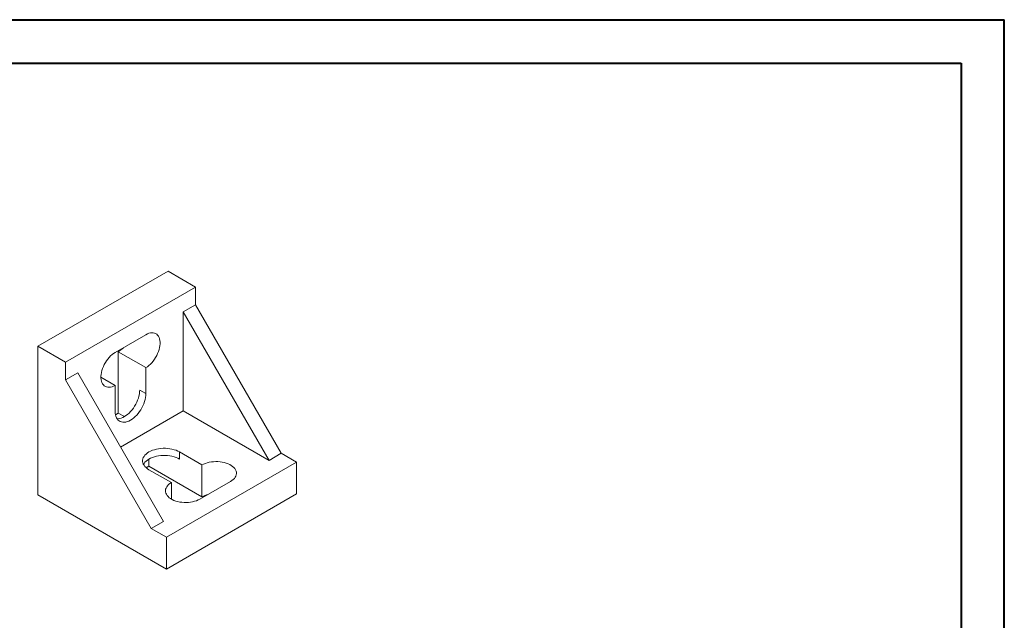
# Model space of a CAD drawing. Header units: millimetres. Extents: x 0 to 420, y 0 to 297.
# Tile 3 of 3: x 193 to 420, y 159 to 297. Entities that reach past the tile are written whole.
import ezdxf

# ---------------------------------------------------------------- set-up
doc = ezdxf.new("R2010")
doc.units = ezdxf.units.MM

msp = doc.modelspace()

# ---------------------------------------------------------------- linework, layer by layer
at = {"color": 7, "linetype": 'Continuous', "lineweight": 40}
for p, q in [((0.08, 297.21), (420.08, 297.21)), ((420.08, 0.21), (420.08, 297.21)), ((25.08, 287.21), (410.08, 287.21)), ((410.08, 287.21), (410.08, 10.21))]:
    msp.add_line(p, q, dxfattribs=at)
at = {"color": 7, "linetype": 'Continuous', "lineweight": 15}
for p, q in [((196.93, 221.81), (226.98, 239.16)), ((233.34, 235.49), (226.98, 239.16)), ((203.29, 218.14), (233.34, 235.49)), ((233.34, 231.4), (233.34, 235.49)), ((230.51, 229.77), (233.34, 231.4)), ((230.51, 229.77), (230.51, 206.91)), ((250.31, 195.48), (230.51, 229.77)), ((253.14, 197.11), (233.34, 231.4)), ((214.78, 220.41), (221.85, 224.49)), ((196.93, 221.81), (196.93, 187.52)), ((203.29, 218.14), (196.93, 221.81)), ((221.85, 216.89), (215.49, 220.56)), ((215.49, 220.56), (215.49, 206.4)), ((203.29, 214.05), (203.29, 218.14)), ((221.85, 216.89), (221.85, 210.89)), ((206.12, 215.69), (203.29, 214.05)), ((223.09, 179.76), (203.29, 214.05)), ((225.92, 181.39), (206.12, 215.69)), ((214.78, 212.8), (211.49, 214.7)), ((214.78, 206.81), (214.78, 212.8)), ((221.85, 210.89), (220.44, 211.71)), ((216.02, 198.54), (230.51, 206.91)), ((230.51, 206.91), (250.31, 195.48)), ((215.49, 206.4), (214.85, 206.03)), ((216.9, 205.58), (215.49, 206.4)), ((222.56, 195.78), (222.56, 194.15)), ((234.82, 194.42), (229.63, 197.42)), ((229.63, 197.42), (229.63, 195.78)), ((250.31, 195.48), (253.14, 197.11)), ((256.68, 195.07), (253.14, 197.11)), ((222.56, 194.15), (221.92, 193.78)), ((234.82, 187.07), (222.56, 194.15)), ((222.56, 193.33), (227.75, 190.34)), ((226.62, 177.72), (256.68, 195.07)), ((234.82, 194.42), (234.82, 187.07)), ((256.68, 187.72), (256.68, 195.07)), ((227.75, 190.34), (227.75, 186.54)), ((234.34, 186.54), (241.41, 190.62)), ((196.93, 187.52), (226.62, 170.37)), ((226.62, 170.37), (256.68, 187.72)), ((225.92, 181.39), (223.09, 179.76)), ((226.62, 177.72), (223.09, 179.76)), ((226.62, 170.37), (226.62, 177.72))]:
    msp.add_line(p, q, dxfattribs=at)
at = {"color": 7, "linetype": 'Continuous', "lineweight": 15, "flags": 128}
for points in [[(221.85, 224.49), (222.21, 224.67), (222.56, 224.81), (222.9, 224.9), (223.23, 224.94), (223.55, 224.93), (223.84, 224.86), (224.12, 224.75), (224.36, 224.6), (224.58, 224.39), (224.76, 224.15), (224.91, 223.86), (225.02, 223.54), (225.1, 223.18), (225.14, 222.79), (225.14, 222.38), (225.1, 221.95), (225.02, 221.5), (224.91, 221.05), (224.76, 220.59), (224.58, 220.13), (224.36, 219.67), (224.12, 219.23), (223.84, 218.81), (223.55, 218.41), (223.23, 218.03), (222.9, 217.69), (222.56, 217.38), (222.21, 217.11), (221.85, 216.89)], [(214.78, 212.8), (214.42, 212.62), (214.07, 212.48), (213.73, 212.4), (213.4, 212.36), (213.08, 212.37), (212.79, 212.43), (212.52, 212.54), (212.27, 212.7), (212.06, 212.9), (211.87, 213.15), (211.72, 213.43), (211.61, 213.76), (211.53, 214.11), (211.49, 214.5), (211.49, 214.91), (211.53, 215.34), (211.61, 215.79), (211.72, 216.25), (211.87, 216.71), (212.06, 217.17), (212.27, 217.62), (212.52, 218.06), (212.79, 218.48), (213.08, 218.88), (213.4, 219.26), (213.73, 219.6), (214.07, 219.91), (214.42, 220.18), (214.78, 220.41)], [(215.21, 205.1), (215.46, 205.1), (215.81, 205.15), (216.17, 205.25), (216.53, 205.39), (216.9, 205.58), (217.27, 205.82), (217.64, 206.1), (217.99, 206.41), (218.34, 206.76), (218.67, 207.15), (218.98, 207.56), (219.27, 208), (219.53, 208.45), (219.76, 208.92), (219.96, 209.39), (220.13, 209.87), (220.26, 210.34), (220.36, 210.81), (220.42, 211.27), (220.44, 211.71)], [(221.85, 210.89), (221.83, 210.45), (221.77, 210), (221.68, 209.53), (221.55, 209.05), (221.38, 208.57), (221.18, 208.1), (220.94, 207.63), (220.68, 207.18), (220.39, 206.74), (220.08, 206.33), (219.75, 205.95), (219.41, 205.6), (219.05, 205.28), (218.69, 205), (218.32, 204.77), (217.95, 204.57), (217.58, 204.43), (217.22, 204.33), (216.88, 204.29), (216.55, 204.29), (216.24, 204.35), (215.95, 204.45), (215.69, 204.6), (215.46, 204.8), (215.25, 205.04), (215.09, 205.32), (214.95, 205.65), (214.86, 206), (214.8, 206.39), (214.78, 206.81)], [(229.63, 197.42), (229.24, 197.62), (228.82, 197.8), (228.36, 197.95), (227.89, 198.07), (227.39, 198.16), (226.88, 198.23), (226.36, 198.26), (225.83, 198.26), (225.31, 198.23), (224.8, 198.16), (224.3, 198.07), (223.82, 197.95), (223.37, 197.8), (222.95, 197.62), (222.56, 197.42), (222.21, 197.19), (221.9, 196.95), (221.64, 196.69), (221.43, 196.41), (221.26, 196.12), (221.16, 195.83), (221.1, 195.53), (221.1, 195.22), (221.16, 194.92), (221.26, 194.63), (221.43, 194.34), (221.64, 194.07), (221.9, 193.8), (222.21, 193.56), (222.56, 193.33)], [(221.3, 194.56), (221.43, 194.78), (221.64, 195.05), (221.9, 195.31), (222.21, 195.56), (222.56, 195.78), (222.95, 195.99), (223.37, 196.16), (223.82, 196.31), (224.3, 196.44), (224.8, 196.53), (225.31, 196.59), (225.83, 196.63), (226.36, 196.63), (226.88, 196.59), (227.39, 196.53), (227.89, 196.44), (228.36, 196.31), (228.82, 196.16), (229.24, 195.99), (229.63, 195.78)], [(241.41, 190.62), (241.74, 190.83), (242.04, 191.07), (242.29, 191.32), (242.49, 191.59), (242.63, 191.87), (242.73, 192.16), (242.77, 192.45), (242.76, 192.74), (242.69, 193.02), (242.57, 193.31), (242.39, 193.58), (242.17, 193.84), (241.9, 194.09), (241.58, 194.31), (241.22, 194.52), (240.83, 194.7), (240.41, 194.86), (239.96, 194.99), (239.48, 195.09), (238.99, 195.16), (238.49, 195.2), (237.99, 195.21), (237.49, 195.18), (236.99, 195.13), (236.51, 195.04), (236.05, 194.93), (235.61, 194.78), (235.2, 194.61), (234.82, 194.42)], [(227.75, 190.34), (227.42, 190.12), (227.12, 189.88), (226.87, 189.63), (226.67, 189.36), (226.53, 189.08), (226.43, 188.8), (226.39, 188.51), (226.4, 188.22), (226.47, 187.93), (226.59, 187.65), (226.77, 187.37), (226.99, 187.11), (227.26, 186.87), (227.58, 186.64), (227.93, 186.44), (228.33, 186.25), (228.75, 186.1), (229.2, 185.97), (229.68, 185.87), (230.17, 185.8), (230.67, 185.76), (231.17, 185.75), (231.67, 185.77), (232.17, 185.83), (232.65, 185.91), (233.11, 186.03), (233.55, 186.17), (233.96, 186.34), (234.34, 186.54)]]:
    msp.add_lwpolyline(points, dxfattribs=at)
at = {"color": 7, "linetype": 'Continuous', "lineweight": 15}
for centre, radius, start, end in [((212.59, 225.43), 5.67, 300.7225, 316.1033), ((237.59, 182.13), 5.66, 103.9648, 119.2749)]:
    msp.add_arc(centre, radius, start, end, dxfattribs=at)

doc.saveas('drawing.dxf')
